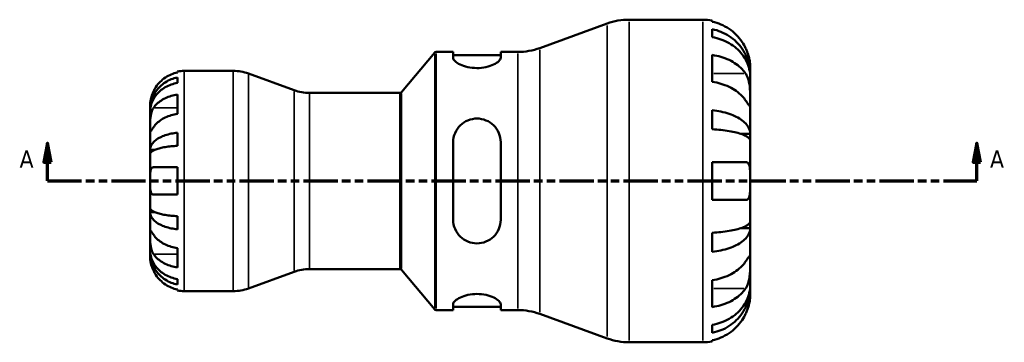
# Model space of a CAD drawing. Header units: millimetres. Extents: x 0 to 903, y -173 to 594.
# Tile 5 of 8: x 289 to 548, y 221 to 306. Entities that reach past the tile are written whole.
import ezdxf

# ---------------------------------------------------------------- set-up
doc = ezdxf.new("R2010")
doc.units = ezdxf.units.MM
doc.linetypes.add('DOUBLE_DASH_CHAIN', pattern=[1.2403, 0.6614, -0.0827, 0.1654, -0.0827, 0.1654, -0.0827])
for name, color, linetype, lineweight in [('Section Line (ANSI)', 7, 'DOUBLE_DASH_CHAIN', 70), ('Visible (ANSI)', 7, 'Continuous', 50), ('Visible Narrow (ANSI)', 7, 'Continuous', 35)]:
    doc.layers.add(name, color=color, linetype=linetype, lineweight=lineweight)
doc.styles.add('Label Text (ANSI)', font='tahoma.ttf')

# ---------------------------------------------------------------- blocks, each defined once
blk = doc.blocks.new('2dTransSection0')
at = {"layer": 'Section Line (ANSI)', "linetype": 'Continuous'}
for p, q in [((296.02, 273.43), (295.02, 268.43)), ((296.02, 268.43), (296.02, 273.43)), ((297.02, 268.43), (296.02, 273.43)), ((540.69, 273.43), (539.69, 268.43)), ((540.69, 268.43), (540.69, 273.43)), ((541.69, 268.43), (540.69, 273.43)), ((295.02, 268.43), (297.02, 268.43)), ((296.02, 263.43), (296.02, 268.43)), ((539.69, 268.43), (541.69, 268.43)), ((540.69, 263.43), (540.69, 268.43)), ((296.02, 263.43), (304.78, 263.43)), ((531.94, 263.43), (540.69, 263.43))]:
    blk.add_line(p, q, dxfattribs=at)
at = {"layer": 'Section Line (ANSI)', "linetype": 'DOUBLE_DASH_CHAIN', "ltscale": 13.586359}
blk.add_line((296.02, 263.43), (540.69, 263.43), dxfattribs=at)
at = {"layer": 'Section Line (ANSI)', "linetype": 'Continuous', "flags": 128}
for points in [[(297.02, 268.43), (296.02, 273.43), (295.02, 268.43), (297.02, 268.43)], [(541.69, 268.43), (540.69, 273.43), (539.69, 268.43), (541.69, 268.43)]]:
    blk.add_lwpolyline(points, dxfattribs=at)
at = {"layer": 'Section Line (ANSI)'}
for points in [[(297.02, 268.43), (296.02, 273.43), (295.02, 268.43), (297.02, 268.43)], [(541.69, 268.43), (540.69, 273.43), (539.69, 268.43), (541.69, 268.43)]]:
    blk.add_solid(points, dxfattribs=at)
at = {"layer": 'Section Line (ANSI)', "char_height": 4.57, "attachment_point": 7, "style": 'Label Text (ANSI)'}
for insert in [(288.66, 266.93), (544.16, 266.93)]:
    blk.add_mtext('A', dxfattribs=dict(at, insert=insert))

msp = doc.modelspace()

# ---------------------------------------------------------------- linework, layer by layer
at = {"layer": 'Visible (ANSI)'}
for p, q in [((449.17, 305.93), (468.53, 305.93)), ((425.64, 298.45), (443.36, 304.9)), ((471.03, 305.67), (471.03, 305.38)), ((471.03, 303.42), (471.03, 301.34)), ((389.18, 286.81), (397.95, 297.25)), ((398.33, 297.43), (402.83, 297.43)), ((402.83, 297.43), (402.83, 295.86)), ((402.83, 296.58), (415.33, 296.58)), ((415.33, 297.43), (419.82, 297.43)), ((415.33, 295.86), (415.33, 297.43)), ((471.03, 296.63), (471.03, 289.56)), ((481.03, 291.51), (481.03, 293.43)), ((330.23, 292.02), (330.23, 292.25)), ((330.23, 289.28), (330.23, 290.71)), ((332.03, 292.43), (344.93, 292.43)), ((360.99, 287.33), (348.9, 291.73)), ((481.03, 291.51), (481, 291.51)), ((481.03, 290.75), (481.03, 291.51)), ((481.03, 284.64), (481.03, 290.75)), ((330.23, 281.1), (330.23, 286.19)), ((364.95, 286.63), (388.8, 286.63)), ((323.03, 282.14), (323.03, 283.43)), ((481.03, 275.83), (481.03, 284.64)), ((323.03, 281.65), (323.03, 282.14)), ((323.03, 282.14), (323.05, 282.14)), ((323.03, 277.57), (323.03, 281.65)), ((471.03, 282.07), (471.03, 277.06)), ((323.03, 271.67), (323.03, 277.57)), ((330.23, 272.7), (330.23, 276.16)), ((481.03, 275.83), (478.65, 275.83)), ((481.03, 273.98), (481.03, 275.83)), ((402.83, 273.63), (402.83, 253.23)), ((415.33, 253.23), (415.33, 273.63)), ((481.03, 263.43), (481.03, 273.98)), ((323.03, 270.49), (323.03, 271.67)), ((323.03, 271.67), (324.36, 271.67)), ((323.03, 263.43), (323.03, 270.49)), ((323.91, 267.03), (330.23, 267.03)), ((330.23, 259.83), (330.23, 267.03)), ((471.03, 268.43), (471.03, 258.43)), ((471.03, 268.43), (479.83, 268.43)), ((323.03, 256.37), (323.03, 263.43)), ((481.03, 252.88), (481.03, 263.43)), ((330.23, 259.83), (323.91, 259.83)), ((479.83, 258.43), (471.03, 258.43)), ((323.03, 255.19), (323.03, 256.37)), ((323.03, 249.29), (323.03, 255.19)), ((323.03, 255.19), (324.36, 255.19)), ((330.23, 250.69), (330.23, 254.15)), ((481.03, 251.03), (481.03, 252.88)), ((323.03, 245.2), (323.03, 249.29)), ((471.03, 249.8), (471.03, 244.79)), ((481.03, 251.03), (478.65, 251.03)), ((481.03, 242.21), (481.03, 251.03)), ((323.03, 244.71), (323.03, 245.2)), ((323.03, 243.43), (323.03, 244.71)), ((323.03, 244.71), (323.05, 244.71)), ((330.23, 240.66), (330.23, 245.76)), ((481.03, 236.11), (481.03, 242.21)), ((360.99, 239.53), (348.9, 235.13)), ((364.95, 240.23), (388.8, 240.23)), ((389.18, 240.05), (397.95, 229.61)), ((330.23, 236.14), (330.23, 237.58)), ((471.03, 237.3), (471.03, 230.23)), ((481.03, 235.34), (481.03, 236.11)), ((330.23, 234.61), (330.23, 234.83)), ((332.03, 234.43), (344.93, 234.43)), ((481.03, 235.34), (481, 235.34)), ((481.03, 233.43), (481.03, 235.34)), ((402.83, 230.99), (402.83, 229.43)), ((415.33, 229.43), (415.33, 230.99)), ((398.33, 229.43), (402.83, 229.43)), ((402.83, 230.28), (415.33, 230.28)), ((415.33, 229.43), (419.82, 229.43)), ((425.64, 228.4), (443.36, 221.95)), ((471.03, 225.51), (471.03, 223.44)), ((449.17, 220.93), (468.53, 220.93)), ((471.03, 221.48), (471.03, 221.18))]:
    msp.add_line(p, q, dxfattribs=at)
for centre, radius, start, end in [((449.17, 288.93), 17, 90, 110), ((468.53, 293.43), 12.5, 78.463, 90), ((419.82, 314.43), 17, 270, 290), ((398.33, 296.93), 0.5, 90, 140), ((332.03, 283.43), 9, 90, 101.537), ((344.93, 280.83), 11.6, 70, 90), ((364.95, 298.23), 11.6, 250, 270), ((388.8, 287.13), 0.5, 270, 320), ((364.95, 228.63), 11.6, 90, 110), ((388.8, 239.73), 0.5, 40, 90), ((332.03, 243.43), 9, 258.463, 270), ((344.93, 246.03), 11.6, 270, 290), ((398.33, 229.93), 0.5, 220, 270), ((419.82, 212.43), 17, 70, 90), ((449.17, 237.93), 17, 250, 270), ((468.53, 233.43), 12.5, 270, 281.537)]:
    msp.add_arc(centre, radius, start, end, dxfattribs=at)
for points, knots in [([(479.83, 298.43), (479.57, 298.97), (479.26, 299.52), (478.45, 300.75), (477.9, 301.41), (476.81, 302.51), (476.16, 303.05), (474.76, 303.99), (474.02, 304.38), (472.61, 304.97), (471.83, 305.21), (471.03, 305.38)], [6.135047, 6.135047, 6.135047, 6.135047, 6.308473, 6.308473, 6.54145, 6.54145, 6.773023, 6.773023, 7.004596, 7.004596, 7.228936, 7.228936, 7.228936, 7.228936]), ([(471.03, 303.42), (471.84, 303.26), (472.62, 303.02), (474.02, 302.45), (474.77, 302.07), (476.17, 301.17), (476.82, 300.64), (477.91, 299.58), (478.45, 298.95), (479.39, 297.59), (479.78, 296.87), (480.38, 295.48), (480.63, 294.69), (480.96, 293.08), (481.03, 292.26), (481.03, 291.51)], [0.237148, 0.237148, 0.237148, 0.237148, 0.462275, 0.462275, 0.693746, 0.693746, 0.925216, 0.925216, 1.157252, 1.157252, 1.389287, 1.389287, 1.622188, 1.622188, 1.855089, 1.855089, 1.855089, 1.855089]), ([(481.03, 290.75), (481.03, 291.41), (480.96, 292.15), (480.63, 293.58), (480.38, 294.28), (479.78, 295.51), (479.39, 296.16), (478.45, 297.37), (477.91, 297.93), (476.82, 298.87), (476.17, 299.34), (474.77, 300.15), (474.02, 300.48), (472.62, 300.99), (471.84, 301.2), (471.03, 301.34)], [5.574057, 5.574057, 5.574057, 5.574057, 5.806958, 5.806958, 6.039859, 6.039859, 6.271894, 6.271894, 6.503929, 6.503929, 6.7354, 6.7354, 6.96687, 6.96687, 7.191998, 7.191998, 7.191998, 7.191998]), ([(481.03, 293.43), (481.03, 293.43), (481.03, 293.49), (481.03, 293.77), (481.02, 294.01), (480.96, 294.62), (480.92, 294.97), (480.78, 295.7), (480.69, 296.07), (480.5, 296.71), (480.42, 296.96), (480.25, 297.45), (480.15, 297.69), (479.98, 298.09), (479.91, 298.26), (479.83, 298.43)], [0, 0, 0, 0, 0.1390422, 0.1390422, 0.3069836, 0.3069836, 0.4564017, 0.4564017, 0.5871552, 0.5871552, 0.6703659, 0.6703659, 0.7464548, 0.7464548, 0.8011292, 0.8011292, 0.8011292, 0.8011292]), ([(415.33, 295.86), (415.33, 295.61), (415.16, 295.3), (414.5, 294.68), (414, 294.36), (412.89, 293.84), (412.21, 293.6), (410.7, 293.27), (409.86, 293.18), (408.27, 293.18), (407.42, 293.28), (405.89, 293.62), (405.2, 293.87), (404.1, 294.39), (403.62, 294.7), (402.99, 295.31), (402.83, 295.61), (402.83, 295.86)], [0.954736, 0.954736, 0.954736, 0.954736, 1.209122, 1.209122, 1.463507, 1.463507, 1.699978, 1.699978, 1.936448, 1.936448, 2.178069, 2.178069, 2.419689, 2.419689, 2.668955, 2.668955, 2.918222, 2.918222, 2.918222, 2.918222]), ([(471.03, 296.63), (471.83, 296.51), (472.61, 296.34), (474.02, 295.92), (474.76, 295.64), (476.16, 294.98), (476.81, 294.6), (477.9, 293.82), (478.45, 293.36), (479.26, 292.49), (479.57, 292.1), (479.83, 291.71)], [0.237156, 0.237156, 0.237156, 0.237156, 0.461497, 0.461497, 0.693069, 0.693069, 0.924642, 0.924642, 1.157619, 1.157619, 1.331045, 1.331045, 1.331045, 1.331045]), ([(323.03, 282.14), (323.03, 282.68), (323.09, 283.27), (323.33, 284.43), (323.51, 284.99), (323.93, 285.99), (324.21, 286.52), (324.89, 287.49), (325.28, 287.95), (326.06, 288.71), (326.53, 289.09), (327.54, 289.74), (328.08, 290.02), (329.09, 290.42), (329.66, 290.6), (330.23, 290.71)], [4.014251, 4.014251, 4.014251, 4.014251, 4.181786, 4.181786, 4.349321, 4.349321, 4.516213, 4.516213, 4.683105, 4.683105, 4.849928, 4.849928, 5.016752, 5.016752, 5.179175, 5.179175, 5.179175, 5.179175]), ([(330.23, 292.02), (329.66, 291.9), (329.1, 291.72), (328.09, 291.3), (327.55, 291.02), (326.54, 290.34), (326.08, 289.95), (325.29, 289.16), (324.9, 288.69), (324.31, 287.81), (324.09, 287.42), (323.91, 287.03)], [0.1707531, 0.1707531, 0.1707531, 0.1707531, 0.3321515, 0.3321515, 0.4988882, 0.4988882, 0.6656248, 0.6656248, 0.8335114, 0.8335114, 0.9568737, 0.9568737, 0.9568737, 0.9568737]), ([(479.83, 291.71), (479.9, 291.6), (479.98, 291.48), (480.18, 291.1), (480.3, 290.83), (480.52, 290.24), (480.62, 289.92), (480.8, 289.1), (480.88, 288.61), (480.99, 287.48), (481.02, 286.86), (481.04, 285.66), (481.03, 285.11), (481.03, 284.64)], [-0.805496, -0.805496, -0.805496, -0.805496, -0.7518334, -0.7518334, -0.6481158, -0.6481158, -0.5394234, -0.5394234, -0.3872333, -0.3872333, -0.1983436, -0.1983436, 0, 0, 0, 0]), ([(330.23, 289.28), (329.66, 289.18), (329.09, 289.02), (328.08, 288.66), (327.54, 288.42), (326.53, 287.83), (326.06, 287.5), (325.28, 286.82), (324.89, 286.41), (324.21, 285.54), (323.93, 285.08), (323.51, 284.19), (323.33, 283.69), (323.09, 282.66), (323.03, 282.13), (323.03, 281.65)], [0.170753, 0.170753, 0.170753, 0.170753, 0.333177, 0.333177, 0.5, 0.5, 0.666823, 0.666823, 0.833715, 0.833715, 1.000607, 1.000607, 1.168142, 1.168142, 1.335677, 1.335677, 1.335677, 1.335677]), ([(479.83, 284.64), (479.57, 285.03), (479.26, 285.42), (478.45, 286.29), (477.9, 286.75), (476.81, 287.53), (476.16, 287.91), (474.76, 288.57), (474.02, 288.85), (472.61, 289.26), (471.83, 289.44), (471.03, 289.56)], [6.135047, 6.135047, 6.135047, 6.135047, 6.308473, 6.308473, 6.54145, 6.54145, 6.773023, 6.773023, 7.004596, 7.004596, 7.228936, 7.228936, 7.228936, 7.228936]), ([(323.91, 287.03), (323.84, 286.88), (323.78, 286.74), (323.63, 286.38), (323.55, 286.17), (323.4, 285.73), (323.33, 285.5), (323.2, 284.98), (323.15, 284.69), (323.06, 284.13), (323.05, 283.88), (323.03, 283.52), (323.03, 283.43), (323.03, 283.43)], [-0.5764765, -0.5764765, -0.5764765, -0.5764765, -0.5296868, -0.5296868, -0.4605403, -0.4605403, -0.385624, -0.385624, -0.2773083, -0.2773083, -0.1425809, -0.1425809, 0, 0, 0, 0]), ([(323.91, 282.66), (324.09, 282.93), (324.31, 283.21), (324.9, 283.84), (325.29, 284.17), (326.08, 284.73), (326.54, 285.01), (327.55, 285.48), (328.09, 285.68), (329.1, 285.98), (329.66, 286.11), (330.23, 286.19)], [4.427884, 4.427884, 4.427884, 4.427884, 4.5512464, 4.5512464, 4.7191329, 4.7191329, 4.8858696, 4.8858696, 5.0526063, 5.0526063, 5.2140047, 5.2140047, 5.2140047, 5.2140047]), ([(323.03, 277.57), (323.03, 277.75), (323.03, 277.96), (323.04, 278.41), (323.04, 278.66), (323.05, 279.28), (323.07, 279.67), (323.15, 280.42), (323.2, 280.78), (323.34, 281.37), (323.41, 281.6), (323.56, 282.02), (323.65, 282.22), (323.8, 282.49), (323.85, 282.58), (323.91, 282.66)], [0, 0, 0, 0, 0.0777495, 0.0777495, 0.1608191, 0.1608191, 0.277838, 0.277838, 0.3882896, 0.3882896, 0.4654296, 0.4654296, 0.5403543, 0.5403543, 0.579532, 0.579532, 0.579532, 0.579532]), ([(481.03, 284.64), (481.03, 284.38), (481.03, 284.15), (481.03, 283.74), (481.03, 283.57), (481.01, 283.27), (480.98, 283.18), (480.87, 283.17), (480.8, 283.25), (480.6, 283.5), (480.51, 283.63), (480.29, 283.95), (480.16, 284.14), (479.96, 284.44), (479.9, 284.54), (479.83, 284.64)], [0, 0, 0, 0, 0.1100131, 0.1100131, 0.2275687, 0.2275687, 0.3904126, 0.3904126, 0.544591, 0.544591, 0.6521966, 0.6521966, 0.7565069, 0.7565069, 0.8045492, 0.8045492, 0.8045492, 0.8045492]), ([(330.23, 281.1), (329.66, 281.02), (329.09, 280.89), (328.08, 280.59), (327.54, 280.39), (326.53, 279.91), (326.06, 279.63), (325.28, 279.07), (324.89, 278.74), (324.31, 278.12), (324.09, 277.84), (323.91, 277.57)], [0.1707715, 0.1707715, 0.1707715, 0.1707715, 0.3331032, 0.3331032, 0.5003213, 0.5003213, 0.6675394, 0.6675394, 0.8349518, 0.8349518, 0.9568711, 0.9568711, 0.9568711, 0.9568711]), ([(471.03, 282.07), (471.84, 281.98), (472.62, 281.86), (474.02, 281.56), (474.77, 281.36), (476.17, 280.89), (476.82, 280.61), (477.91, 280.06), (478.45, 279.73), (479.39, 279.01), (479.78, 278.63), (480.38, 277.91), (480.63, 277.49), (480.96, 276.65), (481.03, 276.22), (481.03, 275.83)], [0.237148, 0.237148, 0.237148, 0.237148, 0.462275, 0.462275, 0.693746, 0.693746, 0.925216, 0.925216, 1.157252, 1.157252, 1.389287, 1.389287, 1.622188, 1.622188, 1.855089, 1.855089, 1.855089, 1.855089]), ([(323.91, 277.57), (323.85, 277.48), (323.79, 277.4), (323.64, 277.17), (323.56, 277.04), (323.4, 276.82), (323.33, 276.72), (323.2, 276.56), (323.15, 276.51), (323.06, 276.52), (323.05, 276.61), (323.03, 276.97), (323.03, 277.23), (323.03, 277.57)], [-0.5800481, -0.5800481, -0.5800481, -0.5800481, -0.5384523, -0.5384523, -0.4638379, -0.4638379, -0.3862639, -0.3862639, -0.2784027, -0.2784027, -0.1427791, -0.1427791, 0, 0, 0, 0]), ([(402.83, 273.63), (402.83, 274.44), (402.99, 275.29), (403.65, 276.85), (404.15, 277.55), (405.26, 278.64), (405.94, 279.1), (407.46, 279.72), (408.29, 279.88), (409.08, 279.88), (409.86, 279.88), (410.7, 279.72), (412.21, 279.1), (412.89, 278.64), (414, 277.55), (414.5, 276.85), (415.16, 275.29), (415.33, 274.44), (415.33, 273.63)], [-0.981712, -0.981712, -0.981712, -0.981712, -0.727327, -0.727327, -0.472941, -0.472941, -0.236471, -0.236471, 0, 0, 0, 0.236471, 0.236471, 0.472941, 0.472941, 0.727327, 0.727327, 0.981712, 0.981712, 0.981712, 0.981712]), ([(323.03, 271.67), (323.03, 271.95), (323.09, 272.26), (323.33, 272.87), (323.51, 273.17), (323.93, 273.69), (324.22, 273.96), (324.89, 274.48), (325.28, 274.72), (326.07, 275.11), (326.53, 275.31), (327.54, 275.65), (328.08, 275.8), (329.09, 276.01), (329.66, 276.1), (330.23, 276.16)], [4.014251, 4.014251, 4.014251, 4.014251, 4.181955, 4.181955, 4.349659, 4.349659, 4.516719, 4.516719, 4.683779, 4.683779, 4.850433, 4.850433, 5.017088, 5.017088, 5.179182, 5.179182, 5.179182, 5.179182]), ([(481.03, 273.98), (481.03, 274.17), (480.96, 274.38), (480.63, 274.8), (480.38, 275), (479.78, 275.36), (479.39, 275.55), (478.45, 275.9), (477.91, 276.07), (476.82, 276.34), (476.17, 276.47), (474.77, 276.71), (474.02, 276.81), (472.62, 276.95), (471.84, 277.02), (471.03, 277.06)], [5.574058, 5.574058, 5.574058, 5.574058, 5.806958, 5.806958, 6.039859, 6.039859, 6.271895, 6.271895, 6.50393, 6.50393, 6.7354, 6.7354, 6.966871, 6.966871, 7.191999, 7.191999, 7.191999, 7.191999]), ([(330.23, 272.7), (329.66, 272.67), (329.09, 272.63), (328.08, 272.52), (327.54, 272.45), (326.53, 272.28), (326.06, 272.18), (325.28, 271.99), (324.89, 271.87), (324.21, 271.62), (323.93, 271.48), (323.51, 271.22), (323.33, 271.08), (323.09, 270.78), (323.03, 270.63), (323.03, 270.49)], [0.170753, 0.170753, 0.170753, 0.170753, 0.333177, 0.333177, 0.5, 0.5, 0.666823, 0.666823, 0.833715, 0.833715, 1.000607, 1.000607, 1.168142, 1.168142, 1.335677, 1.335677, 1.335677, 1.335677]), ([(323.03, 263.43), (323.03, 263.71), (323.03, 263.99), (323.04, 264.56), (323.04, 264.84), (323.06, 265.5), (323.09, 265.86), (323.19, 266.38), (323.26, 266.56), (323.43, 266.84), (323.53, 266.93), (323.74, 267.01), (323.82, 267.03), (323.91, 267.03)], [0, 0, 0, 0, 0.0846147, 0.0846147, 0.1743424, 0.1743424, 0.3108876, 0.3108876, 0.4142718, 0.4142718, 0.5166571, 0.5166571, 0.5800547, 0.5800547, 0.5800547, 0.5800547]), ([(479.83, 268.43), (479.92, 268.43), (480, 268.42), (480.2, 268.36), (480.32, 268.3), (480.52, 268.11), (480.62, 267.98), (480.8, 267.58), (480.88, 267.27), (480.99, 266.46), (481.02, 265.93), (481.04, 264.74), (481.03, 264.09), (481.03, 263.43)], [-0.8003045, -0.8003045, -0.8003045, -0.8003045, -0.7390275, -0.7390275, -0.6431406, -0.6431406, -0.5387994, -0.5387994, -0.3855788, -0.3855788, -0.198052, -0.198052, 0, 0, 0, 0]), ([(323.91, 259.83), (323.78, 259.83), (323.67, 259.86), (323.45, 259.99), (323.36, 260.1), (323.21, 260.42), (323.15, 260.64), (323.07, 261.22), (323.05, 261.61), (323.03, 262.48), (323.03, 262.95), (323.03, 263.43)], [-0.5801058, -0.5801058, -0.5801058, -0.5801058, -0.4909712, -0.4909712, -0.3911055, -0.3911055, -0.2831843, -0.2831843, -0.1428878, -0.1428878, 0, 0, 0, 0]), ([(481.03, 263.43), (481.03, 263.02), (481.03, 262.61), (481.03, 261.79), (481.03, 261.37), (480.99, 260.42), (480.95, 259.93), (480.79, 259.26), (480.71, 259.03), (480.51, 258.73), (480.42, 258.63), (480.19, 258.49), (480.06, 258.44), (479.89, 258.43), (479.86, 258.43), (479.83, 258.43)], [-3.4720969, -3.4720969, -3.4720969, -3.4720969, -3.3496805, -3.3496805, -3.2160965, -3.2160965, -3.0223179, -3.0223179, -2.8891193, -2.8891193, -2.7895608, -2.7895608, -2.6865769, -2.6865769, -2.6629429, -2.6629429, -2.6629429, -2.6629429]), ([(323.03, 256.37), (323.03, 256.23), (323.09, 256.08), (323.33, 255.78), (323.51, 255.63), (323.93, 255.37), (324.22, 255.24), (324.89, 254.98), (325.28, 254.87), (326.07, 254.67), (326.53, 254.57), (327.54, 254.4), (328.08, 254.33), (329.09, 254.23), (329.66, 254.18), (330.23, 254.15)], [4.014251, 4.014251, 4.014251, 4.014251, 4.181955, 4.181955, 4.349659, 4.349659, 4.516719, 4.516719, 4.683779, 4.683779, 4.850433, 4.850433, 5.017088, 5.017088, 5.179182, 5.179182, 5.179182, 5.179182]), ([(330.23, 250.69), (329.66, 250.75), (329.09, 250.84), (328.08, 251.06), (327.54, 251.2), (326.53, 251.54), (326.07, 251.74), (325.28, 252.14), (324.89, 252.38), (324.22, 252.89), (323.93, 253.17), (323.51, 253.69), (323.33, 253.99), (323.09, 254.59), (323.03, 254.9), (323.03, 255.19)], [0.170746, 0.170746, 0.170746, 0.170746, 0.33284, 0.33284, 0.499494, 0.499494, 0.666149, 0.666149, 0.833209, 0.833209, 1.000269, 1.000269, 1.167973, 1.167973, 1.335677, 1.335677, 1.335677, 1.335677]), ([(415.33, 253.23), (415.33, 252.42), (415.16, 251.57), (414.5, 250.01), (414, 249.3), (412.89, 248.22), (412.21, 247.76), (410.7, 247.14), (409.86, 246.98), (408.29, 246.98), (407.46, 247.14), (405.94, 247.76), (405.26, 248.22), (404.15, 249.3), (403.65, 250.01), (402.99, 251.57), (402.83, 252.42), (402.83, 253.23)], [0.954736, 0.954736, 0.954736, 0.954736, 1.209122, 1.209122, 1.463507, 1.463507, 1.699978, 1.699978, 1.936448, 1.936448, 2.172919, 2.172919, 2.40939, 2.40939, 2.663775, 2.663775, 2.91816, 2.91816, 2.91816, 2.91816]), ([(471.03, 249.8), (471.84, 249.84), (472.62, 249.9), (474.02, 250.05), (474.77, 250.15), (476.17, 250.38), (476.82, 250.52), (477.91, 250.79), (478.45, 250.95), (479.39, 251.3), (479.78, 251.49), (480.38, 251.85), (480.63, 252.05), (480.96, 252.47), (481.03, 252.68), (481.03, 252.88)], [0.237148, 0.237148, 0.237148, 0.237148, 0.462275, 0.462275, 0.693746, 0.693746, 0.925216, 0.925216, 1.157252, 1.157252, 1.389287, 1.389287, 1.622188, 1.622188, 1.855089, 1.855089, 1.855089, 1.855089]), ([(323.03, 249.29), (323.03, 249.47), (323.03, 249.63), (323.04, 249.92), (323.04, 250.04), (323.05, 250.26), (323.07, 250.33), (323.15, 250.35), (323.2, 250.3), (323.34, 250.12), (323.41, 250.03), (323.56, 249.8), (323.65, 249.67), (323.8, 249.45), (323.85, 249.37), (323.91, 249.29)], [0, 0, 0, 0, 0.0777495, 0.0777495, 0.1608191, 0.1608191, 0.277838, 0.277838, 0.3882896, 0.3882896, 0.4654296, 0.4654296, 0.5403543, 0.5403543, 0.579532, 0.579532, 0.579532, 0.579532]), ([(323.91, 244.19), (323.85, 244.28), (323.79, 244.38), (323.64, 244.65), (323.56, 244.85), (323.4, 245.28), (323.33, 245.51), (323.2, 246.09), (323.15, 246.44), (323.06, 247.25), (323.05, 247.69), (323.03, 248.55), (323.03, 248.95), (323.03, 249.29)], [-0.5800481, -0.5800481, -0.5800481, -0.5800481, -0.5384523, -0.5384523, -0.4638379, -0.4638379, -0.3862639, -0.3862639, -0.2784027, -0.2784027, -0.1427791, -0.1427791, 0, 0, 0, 0]), ([(323.91, 249.29), (324.09, 249.01), (324.31, 248.73), (324.9, 248.11), (325.29, 247.78), (326.08, 247.22), (326.54, 246.94), (327.55, 246.46), (328.09, 246.26), (329.1, 245.96), (329.66, 245.84), (330.23, 245.76)], [4.427884, 4.427884, 4.427884, 4.427884, 4.5512464, 4.5512464, 4.7191329, 4.7191329, 4.8858696, 4.8858696, 5.0526063, 5.0526063, 5.2140047, 5.2140047, 5.2140047, 5.2140047]), ([(481.03, 251.03), (481.03, 250.64), (480.96, 250.2), (480.63, 249.36), (480.38, 248.95), (479.78, 248.22), (479.39, 247.84), (478.45, 247.13), (477.91, 246.8), (476.82, 246.24), (476.17, 245.97), (474.77, 245.49), (474.02, 245.29), (472.62, 245), (471.84, 244.87), (471.03, 244.79)], [5.574057, 5.574057, 5.574057, 5.574057, 5.806958, 5.806958, 6.039859, 6.039859, 6.271894, 6.271894, 6.503929, 6.503929, 6.7354, 6.7354, 6.96687, 6.96687, 7.191998, 7.191998, 7.191998, 7.191998]), ([(323.03, 245.2), (323.03, 244.72), (323.09, 244.2), (323.33, 243.17), (323.51, 242.66), (323.93, 241.78), (324.21, 241.31), (324.89, 240.44), (325.28, 240.04), (326.06, 239.36), (326.53, 239.02), (327.54, 238.44), (328.08, 238.19), (329.09, 237.83), (329.66, 237.68), (330.23, 237.58)], [4.014251, 4.014251, 4.014251, 4.014251, 4.181786, 4.181786, 4.349321, 4.349321, 4.516213, 4.516213, 4.683105, 4.683105, 4.849928, 4.849928, 5.016752, 5.016752, 5.179175, 5.179175, 5.179175, 5.179175]), ([(330.23, 236.14), (329.66, 236.26), (329.09, 236.43), (328.08, 236.84), (327.54, 237.11), (326.53, 237.77), (326.06, 238.14), (325.28, 238.91), (324.89, 239.36), (324.21, 240.34), (323.93, 240.86), (323.51, 241.86), (323.33, 242.43), (323.09, 243.58), (323.03, 244.17), (323.03, 244.71)], [0.170753, 0.170753, 0.170753, 0.170753, 0.333177, 0.333177, 0.5, 0.5, 0.666823, 0.666823, 0.833715, 0.833715, 1.000607, 1.000607, 1.168142, 1.168142, 1.335677, 1.335677, 1.335677, 1.335677]), ([(330.23, 240.66), (329.66, 240.75), (329.09, 240.87), (328.08, 241.17), (327.54, 241.38), (326.53, 241.86), (326.06, 242.13), (325.28, 242.69), (324.89, 243.03), (324.31, 243.65), (324.09, 243.92), (323.91, 244.19)], [0.1707715, 0.1707715, 0.1707715, 0.1707715, 0.3331032, 0.3331032, 0.5003213, 0.5003213, 0.6675394, 0.6675394, 0.8349518, 0.8349518, 0.9568711, 0.9568711, 0.9568711, 0.9568711]), ([(323.03, 243.43), (323.03, 243.43), (323.03, 243.39), (323.04, 243.26), (323.04, 243.15), (323.06, 242.79), (323.09, 242.5), (323.2, 241.91), (323.26, 241.64), (323.39, 241.15), (323.46, 240.93), (323.62, 240.49), (323.71, 240.26), (323.84, 239.97), (323.88, 239.9), (323.91, 239.83)], [-2.4991326, -2.4991326, -2.4991326, -2.4991326, -2.4150544, -2.4150544, -2.3238473, -2.3238473, -2.1841143, -2.1841143, -2.0867477, -2.0867477, -2.0144067, -2.0144067, -1.9399427, -1.9399427, -1.916375, -1.916375, -1.916375, -1.916375]), ([(471.03, 237.3), (471.83, 237.42), (472.61, 237.59), (474.02, 238), (474.76, 238.28), (476.16, 238.94), (476.81, 239.33), (477.9, 240.11), (478.45, 240.57), (479.26, 241.44), (479.57, 241.83), (479.83, 242.21)], [0.237156, 0.237156, 0.237156, 0.237156, 0.461497, 0.461497, 0.693069, 0.693069, 0.924642, 0.924642, 1.157619, 1.157619, 1.331045, 1.331045, 1.331045, 1.331045]), ([(479.83, 242.21), (479.9, 242.33), (479.98, 242.44), (480.18, 242.75), (480.3, 242.93), (480.52, 243.25), (480.62, 243.38), (480.8, 243.62), (480.88, 243.69), (480.99, 243.67), (481.02, 243.54), (481.04, 243.05), (481.03, 242.68), (481.03, 242.21)], [-0.805496, -0.805496, -0.805496, -0.805496, -0.7518334, -0.7518334, -0.6481158, -0.6481158, -0.5394234, -0.5394234, -0.3872333, -0.3872333, -0.1983436, -0.1983436, 0, 0, 0, 0]), ([(481.03, 242.21), (481.03, 241.95), (481.03, 241.67), (481.03, 241.03), (481.03, 240.67), (481.01, 239.79), (480.98, 239.25), (480.87, 238.2), (480.8, 237.7), (480.6, 236.89), (480.51, 236.57), (480.29, 235.98), (480.16, 235.71), (479.96, 235.35), (479.9, 235.25), (479.83, 235.14)], [0, 0, 0, 0, 0.1100131, 0.1100131, 0.2275687, 0.2275687, 0.3904126, 0.3904126, 0.544591, 0.544591, 0.6521966, 0.6521966, 0.7565069, 0.7565069, 0.8045492, 0.8045492, 0.8045492, 0.8045492]), ([(323.91, 239.83), (324.09, 239.44), (324.31, 239.05), (324.9, 238.17), (325.29, 237.69), (326.08, 236.9), (326.54, 236.51), (327.55, 235.83), (328.09, 235.55), (329.1, 235.13), (329.66, 234.95), (330.23, 234.83)], [4.427884, 4.427884, 4.427884, 4.427884, 4.5512464, 4.5512464, 4.7191329, 4.7191329, 4.8858696, 4.8858696, 5.0526063, 5.0526063, 5.2140047, 5.2140047, 5.2140047, 5.2140047]), ([(471.03, 225.51), (471.84, 225.66), (472.62, 225.87), (474.02, 226.37), (474.77, 226.71), (476.17, 227.52), (476.82, 227.98), (477.91, 228.93), (478.45, 229.49), (479.39, 230.7), (479.78, 231.34), (480.38, 232.58), (480.63, 233.28), (480.96, 234.71), (481.03, 235.44), (481.03, 236.11)], [0.237148, 0.237148, 0.237148, 0.237148, 0.462275, 0.462275, 0.693746, 0.693746, 0.925216, 0.925216, 1.157252, 1.157252, 1.389287, 1.389287, 1.622188, 1.622188, 1.855089, 1.855089, 1.855089, 1.855089]), ([(402.83, 230.99), (402.83, 231.25), (402.99, 231.55), (403.65, 232.18), (404.15, 232.5), (405.26, 233.01), (405.94, 233.25), (407.46, 233.58), (408.29, 233.67), (409.08, 233.67), (409.88, 233.67), (410.73, 233.58), (412.27, 233.24), (412.96, 232.99), (414.05, 232.47), (414.53, 232.15), (415.17, 231.54), (415.33, 231.24), (415.33, 230.99)], [-0.981712, -0.981712, -0.981712, -0.981712, -0.727327, -0.727327, -0.472941, -0.472941, -0.236471, -0.236471, 0, 0, 0, 0.24162, 0.24162, 0.483241, 0.483241, 0.732507, 0.732507, 0.981774, 0.981774, 0.981774, 0.981774]), ([(481.03, 235.34), (481.03, 234.59), (480.96, 233.77), (480.63, 232.16), (480.38, 231.38), (479.78, 229.99), (479.39, 229.26), (478.45, 227.9), (477.91, 227.27), (476.82, 226.21), (476.17, 225.69), (474.77, 224.78), (474.02, 224.4), (472.62, 223.84), (471.84, 223.6), (471.03, 223.44)], [5.574057, 5.574057, 5.574057, 5.574057, 5.806958, 5.806958, 6.039859, 6.039859, 6.271894, 6.271894, 6.503929, 6.503929, 6.7354, 6.7354, 6.96687, 6.96687, 7.191998, 7.191998, 7.191998, 7.191998]), ([(479.83, 235.14), (479.57, 234.76), (479.26, 234.37), (478.45, 233.5), (477.9, 233.03), (476.81, 232.26), (476.16, 231.87), (474.76, 231.21), (474.02, 230.93), (472.61, 230.52), (471.83, 230.34), (471.03, 230.23)], [6.135047, 6.135047, 6.135047, 6.135047, 6.308473, 6.308473, 6.54145, 6.54145, 6.773023, 6.773023, 7.004596, 7.004596, 7.228937, 7.228937, 7.228937, 7.228937]), ([(479.83, 228.43), (479.92, 228.61), (480, 228.8), (480.2, 229.29), (480.32, 229.59), (480.52, 230.2), (480.62, 230.52), (480.8, 231.26), (480.88, 231.66), (480.99, 232.45), (481.02, 232.8), (481.04, 233.3), (481.03, 233.43), (481.03, 233.43)], [-0.8003045, -0.8003045, -0.8003045, -0.8003045, -0.7390275, -0.7390275, -0.6431406, -0.6431406, -0.5387994, -0.5387994, -0.3855788, -0.3855788, -0.198052, -0.198052, 0, 0, 0, 0]), ([(471.03, 221.48), (471.83, 221.64), (472.61, 221.89), (474.02, 222.47), (474.76, 222.87), (476.16, 223.8), (476.81, 224.35), (477.9, 225.44), (478.45, 226.1), (479.26, 227.33), (479.57, 227.88), (479.83, 228.43)], [0.237156, 0.237156, 0.237156, 0.237156, 0.461497, 0.461497, 0.693069, 0.693069, 0.924642, 0.924642, 1.157619, 1.157619, 1.331045, 1.331045, 1.331045, 1.331045])]:
    msp.add_open_spline(points, degree=3, knots=knots, dxfattribs=at)
at = {"layer": 'Visible Narrow (ANSI)'}
for p, q in [((443.36, 222.46), (443.36, 304.39)), ((449.17, 305.4), (449.17, 221.45)), ((468.53, 221.45), (468.53, 305.4)), ((397.95, 230.02), (397.95, 296.83)), ((398.33, 297.01), (398.33, 229.85)), ((419.82, 229.85), (419.82, 297.01)), ((425.64, 298.02), (425.64, 228.83)), ((332.03, 234.78), (332.03, 292.07)), ((344.93, 234.78), (344.93, 292.07)), ((348.9, 291.38), (348.9, 235.48)), ((479.39, 291.71), (471.47, 291.71)), ((360.99, 239.82), (360.99, 287.03)), ((364.95, 286.34), (364.95, 240.51)), ((388.8, 240.51), (388.8, 286.34)), ((389.18, 286.52), (389.18, 240.34)), ((324.23, 282.66), (329.92, 282.66)), ((324.23, 244.19), (329.92, 244.19)), ((479.39, 235.14), (471.47, 235.14))]:
    msp.add_line(p, q, dxfattribs=at)

# ---------------------------------------------------------------- block references
at = {"layer": 'Section Line (ANSI)'}
msp.add_blockref('2dTransSection0', (0, 0), dxfattribs=at)

doc.saveas('drawing.dxf')
